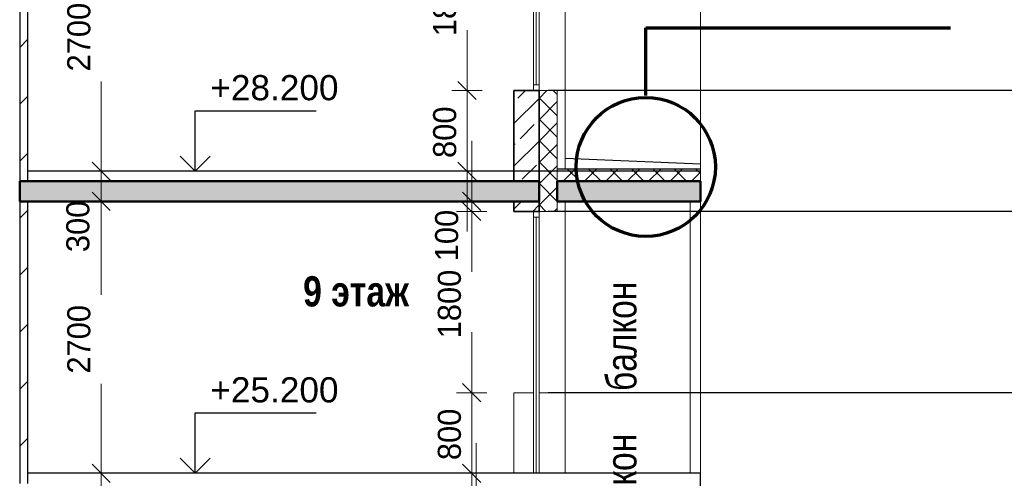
# Model space of a CAD drawing. Header units: millimetres. Extents: x 247266 to 730847, y -636031 to 10052.
# Tile 23 of 256: x 538913 to 548678, y -452541 to -447988. Entities that reach past the tile are written whole.
import ezdxf

# ---------------------------------------------------------------- set-up
doc = ezdxf.new("R2010")
doc.units = ezdxf.units.MM
for name, color, linetype, lineweight in [('Standard', 7, 'Continuous', 25), ('Навесной фасад', 7, 'Continuous', 25), ('Общий01', 7, 'Continuous', 13), ('Размерная линия_ общее', 7, 'Continuous', 25), ('Стена_ бетон не несущ.', 7, 'Continuous', 35), ('Стена_ кирп. кладка не несущ', 7, 'Continuous', 35), ('Текст_ общее', 7, 'Continuous', 25)]:
    doc.layers.add(name, color=color, linetype=linetype, lineweight=lineweight)
doc.styles.add('ARIAL', font='arial.ttf')
doc.styles.add('Century Gothic', font='GOTHIC.TTF')
doc.dimstyles.new('DIMSTYLE_3', dxfattribs={"dimtxt": 229, "dimasz": 300, "dimexe": 0, "dimexo": 0, "dimgap": 114.5, "dimtad": 2, "dimdec": 0, "dimrnd": 1, "dimzin": 12, "dimdsep": 46, "dimtxsty": 'Century Gothic', "dimblk1": 'ALL_ML_STRICH', "dimblk2": 'ALL_ML_STRICH', "dimsah": 1, "dimcen": 0, "dimclrd": 256, "dimclre": 256, "dimclrt": 256, "dimadec": 0, "dimazin": 0, "dimtfac": 1, "dimtdec": 0, "dimtix": 1, "dimtmove": 2, "dimatfit": 3, "dimfxl": 0, "dimtvp": 1.2, "dimtzin": 0, "dimlwd": 0, "dimlwe": 13, "dimarcsym": 0})
doc.dimstyles.new('DIMSTYLE_8', dxfattribs={"dimtxt": 229, "dimasz": 300, "dimexe": 0, "dimexo": 0, "dimgap": 114.5, "dimtad": 2, "dimdec": 0, "dimrnd": 1, "dimzin": 12, "dimdsep": 46, "dimtxsty": 'Century Gothic', "dimblk1": 'ALL_ML_STRICH', "dimblk2": 'ALL_ML_STRICH', "dimsah": 1, "dimcen": 0, "dimclrd": 256, "dimclre": 256, "dimclrt": 256, "dimadec": 0, "dimazin": 0, "dimtfac": 1, "dimtdec": 0, "dimtix": 1, "dimtmove": 2, "dimatfit": 3, "dimfxl": 0, "dimtzin": 0, "dimlwd": 0, "dimlwe": 13, "dimarcsym": 0})
pattern_1 = [(45, (615978.7, -278424.58), (-106.06602, 106.06602), []), (135, (615978.7, -278424.58), (-106.06602, -106.06602), [])]
pattern_2 = [(45, (615978.7, -278424.6), (-565.6854, 565.6854), []), (45, (615695.86, -278141.7), (-565.6854, 565.6854), [])]
pattern_3 = [(45, (615978.7, -278424.58), (-212.13203, 212.13203), []), (45, (615872.64, -278318.5), (-212.13203, 212.13203), [200, -70])]

# ---------------------------------------------------------------- blocks, each defined once
blk = doc.blocks.new('COMPLEX_ELEVATIONDIM_0')
at = {"layer": 'Размерная линия_ общее', "color": 7, "linetype": 'Continuous', "lineweight": 25, "transparency": 33554687}
for p, q in [((-66335.2, -170266.8), (-71824.6, -170266.8)), ((-66335.2, -171466.8), (-71824.6, -171466.8)), ((-66335.2, -173266.8), (-71824.6, -173266.8))]:
    blk.add_line(p, q, dxfattribs=at)
blk = doc.blocks.new('ALL_ML_STRICH')
at = {"color": 0, "linetype": 'ByBlock', "lineweight": -2}
for p, q in [((0, -0.5), (0, 0.5)), ((-1, 0), (0.5, 0)), ((-0.3, -0.3), (0.3, 0.3))]:
    blk.add_line(p, q, dxfattribs=at)
blk = doc.blocks.new('*D741')
at = {"layer": 'DEFPOINTS', "color": 0, "ltscale": 100, "transparency": 33554687}
for p in [(543438.7, -452791.4), (543438.7, -452791.4), (543438.7, -452891.4)]:
    blk.add_point(p, dxfattribs=at)
at = {"layer": 'Размерная линия_ общее', "color": 218, "linetype": 'Continuous', "lineweight": 0, "transparency": 33554687}
for p, q in [((543438.7, -452491.4), (543438.7, -452191.4)), ((543438.7, -452891.4), (543438.7, -452791.4)), ((543438.7, -453191.4), (543438.7, -453491.4))]:
    blk.add_line(p, q, dxfattribs=at)
at = {"layer": 'Размерная линия_ общее', "color": 218, "linetype": 'Continuous', "lineweight": 13, "transparency": 33554687}
for p, q in [((543438.7, -452791.4), (543438.7, -452791.4)), ((543438.7, -452891.4), (543438.7, -452891.4))]:
    blk.add_line(p, q, dxfattribs=at)
at = {"layer": 'Размерная линия_ общее', "color": 218, "lineweight": 0, "ltscale": 100, "xscale": 300, "yscale": 300, "zscale": 300}
for p, rotation in [((543438.7, -452791.4), 270), ((543438.7, -452891.4), 90)]:
    blk.add_blockref('ALL_ML_STRICH', p, dxfattribs=dict(at, rotation=rotation))
at = {"layer": 'Размерная линия_ общее', "color": 218, "lineweight": 13, "ltscale": 100, "transparency": 33554687, "insert": (543222.3, -453134.8), "char_height": 229, "width": 490.714, "attachment_point": 5, "rotation": 90, "style": 'Century Gothic'}
blk.add_mtext('100', dxfattribs=at)
blk = doc.blocks.new('*D742')
at = {"layer": 'DEFPOINTS', "color": 0, "ltscale": 100, "transparency": 33554687}
for p in [(543396, -451691.4), (543396, -451691.4), (543396, -452491.4)]:
    blk.add_point(p, dxfattribs=at)
at = {"layer": 'Размерная линия_ общее', "color": 218, "linetype": 'Continuous', "lineweight": 0, "transparency": 33554687}
for p, q in [((543396, -451391.4), (543396, -451091.4)), ((543396, -452491.4), (543396, -451691.4)), ((543396, -452791.4), (543396, -453091.4))]:
    blk.add_line(p, q, dxfattribs=at)
at = {"layer": 'Размерная линия_ общее', "color": 218, "linetype": 'Continuous', "lineweight": 13, "transparency": 33554687}
for p, q in [((543396, -451691.4), (543396, -451691.4)), ((543396, -452491.4), (543396, -452491.4))]:
    blk.add_line(p, q, dxfattribs=at)
at = {"layer": 'Размерная линия_ общее', "color": 218, "lineweight": 0, "ltscale": 100, "xscale": 300, "yscale": 300, "zscale": 300}
for p, rotation in [((543396, -451691.4), 270), ((543396, -452491.4), 90)]:
    blk.add_blockref('ALL_ML_STRICH', p, dxfattribs=dict(at, rotation=rotation))
at = {"layer": 'Размерная линия_ общее', "color": 218, "lineweight": 13, "ltscale": 100, "transparency": 33554687, "insert": (543175.7, -452105.3), "char_height": 229, "width": 490.714, "attachment_point": 5, "rotation": 90, "style": 'Century Gothic'}
blk.add_mtext('800', dxfattribs=at)
blk = doc.blocks.new('*D743')
at = {"layer": 'DEFPOINTS', "color": 0, "ltscale": 100, "transparency": 33554687}
for p in [(543396, -449891.4), (543396, -449891.4), (543396, -451691.4)]:
    blk.add_point(p, dxfattribs=at)
at = {"layer": 'Размерная линия_ общее', "color": 218, "linetype": 'Continuous', "lineweight": 13, "transparency": 33554687}
for p, q in [((543396, -449891.4), (543396, -449891.4)), ((543396, -451691.4), (543396, -451691.4))]:
    blk.add_line(p, q, dxfattribs=at)
at = {"layer": 'Размерная линия_ общее', "color": 218, "linetype": 'Continuous', "lineweight": 0, "transparency": 33554687}
for p, q in [((543396, -450191.4), (543396, -450369.5)), ((543396, -451391.4), (543396, -451252.8))]:
    blk.add_line(p, q, dxfattribs=at)
at = {"layer": 'Размерная линия_ общее', "color": 218, "lineweight": 0, "ltscale": 100, "xscale": 300, "yscale": 300, "zscale": 300}
for p, rotation in [((543396, -449891.4), 90), ((543396, -451691.4), 270)]:
    blk.add_blockref('ALL_ML_STRICH', p, dxfattribs=dict(at, rotation=rotation))
at = {"layer": 'Размерная линия_ общее', "color": 218, "lineweight": 13, "ltscale": 100, "transparency": 33554687, "insert": (543175.7, -450811.1), "char_height": 229, "width": 654.286, "attachment_point": 5, "rotation": 90, "style": 'Century Gothic'}
blk.add_mtext('1800', dxfattribs=at)
blk = doc.blocks.new('*D744')
at = {"layer": 'DEFPOINTS', "color": 0, "ltscale": 100, "transparency": 33554687}
for p in [(543396, -449791.4), (543396, -449791.4), (543396, -449891.4)]:
    blk.add_point(p, dxfattribs=at)
at = {"layer": 'Размерная линия_ общее', "color": 218, "linetype": 'Continuous', "lineweight": 0, "transparency": 33554687}
for p, q in [((543396, -449491.4), (543396, -449191.4)), ((543396, -449891.4), (543396, -449791.4)), ((543396, -450191.4), (543396, -450491.4))]:
    blk.add_line(p, q, dxfattribs=at)
at = {"layer": 'Размерная линия_ общее', "color": 218, "linetype": 'Continuous', "lineweight": 13, "transparency": 33554687}
for p, q in [((543396, -449791.4), (543396, -449791.4)), ((543396, -449891.4), (543396, -449891.4))]:
    blk.add_line(p, q, dxfattribs=at)
at = {"layer": 'Размерная линия_ общее', "color": 218, "lineweight": 0, "ltscale": 100, "xscale": 300, "yscale": 300, "zscale": 300}
for p, rotation in [((543396, -449791.4), 270), ((543396, -449891.4), 90)]:
    blk.add_blockref('ALL_ML_STRICH', p, dxfattribs=dict(at, rotation=rotation))
at = {"layer": 'Размерная линия_ общее', "color": 218, "lineweight": 13, "ltscale": 100, "transparency": 33554687, "insert": (543148.6, -450131.1), "char_height": 229, "width": 490.714, "attachment_point": 5, "rotation": 90, "style": 'Century Gothic'}
blk.add_mtext('100', dxfattribs=at)
blk = doc.blocks.new('*D745')
at = {"layer": 'DEFPOINTS', "color": 0, "ltscale": 100, "transparency": 33554687}
for p in [(543349.2, -448691.4), (543349.2, -448691.4), (543349.2, -449491.4)]:
    blk.add_point(p, dxfattribs=at)
at = {"layer": 'Размерная линия_ общее', "color": 218, "linetype": 'Continuous', "lineweight": 0, "transparency": 33554687}
for p, q in [((543349.2, -448391.4), (543349.2, -448091.4)), ((543349.2, -449491.4), (543349.2, -448691.4)), ((543349.2, -449791.4), (543349.2, -450091.4))]:
    blk.add_line(p, q, dxfattribs=at)
at = {"layer": 'Размерная линия_ общее', "color": 218, "linetype": 'Continuous', "lineweight": 13, "transparency": 33554687}
for p, q in [((543349.2, -448691.4), (543349.2, -448691.4)), ((543349.2, -449491.4), (543349.2, -449491.4))]:
    blk.add_line(p, q, dxfattribs=at)
at = {"layer": 'Размерная линия_ общее', "color": 218, "lineweight": 0, "ltscale": 100, "xscale": 300, "yscale": 300, "zscale": 300}
for p, rotation in [((543349.2, -448691.4), 270), ((543349.2, -449491.4), 90)]:
    blk.add_blockref('ALL_ML_STRICH', p, dxfattribs=dict(at, rotation=rotation))
at = {"layer": 'Размерная линия_ общее', "color": 218, "lineweight": 13, "ltscale": 100, "transparency": 33554687, "insert": (543128.9, -449105.3), "char_height": 229, "width": 490.714, "attachment_point": 5, "rotation": 90, "style": 'Century Gothic'}
blk.add_mtext('800', dxfattribs=at)
blk = doc.blocks.new('*D746')
at = {"layer": 'DEFPOINTS', "color": 0, "ltscale": 100, "transparency": 33554687}
for p in [(543349.2, -446891.4), (543349.2, -446891.4), (543349.2, -448691.4)]:
    blk.add_point(p, dxfattribs=at)
at = {"layer": 'Размерная линия_ общее', "color": 218, "linetype": 'Continuous', "lineweight": 13, "transparency": 33554687}
for p, q in [((543349.2, -446891.4), (543349.2, -446891.4)), ((543349.2, -448691.4), (543349.2, -448691.4))]:
    blk.add_line(p, q, dxfattribs=at)
at = {"layer": 'Размерная линия_ общее', "color": 218, "linetype": 'Continuous', "lineweight": 0, "transparency": 33554687}
for p, q in [((543349.2, -447191.4), (543349.2, -447369.5)), ((543349.2, -448391.4), (543349.2, -448252.8))]:
    blk.add_line(p, q, dxfattribs=at)
at = {"layer": 'Размерная линия_ общее', "color": 218, "lineweight": 0, "ltscale": 100, "xscale": 300, "yscale": 300, "zscale": 300}
for p, rotation in [((543349.2, -446891.4), 90), ((543349.2, -448691.4), 270)]:
    blk.add_blockref('ALL_ML_STRICH', p, dxfattribs=dict(at, rotation=rotation))
at = {"layer": 'Размерная линия_ общее', "color": 218, "lineweight": 13, "ltscale": 100, "transparency": 33554687, "insert": (543128.9, -447811.1), "char_height": 229, "width": 654.286, "attachment_point": 5, "rotation": 90, "style": 'Century Gothic'}
blk.add_mtext('1800', dxfattribs=at)
blk = doc.blocks.new('*D713')
at = {"layer": 'DEFPOINTS', "color": 0, "ltscale": 100, "transparency": 33554687}
for p in [(538993.2, -452491.4), (539721, -452491.4), (539721, -452791.4)]:
    blk.add_point(p, dxfattribs=at)
at = {"layer": 'Размерная линия_ общее', "color": 218, "linetype": 'Continuous', "lineweight": 0, "transparency": 33554687}
for p, q in [((539721, -452191.4), (539721, -451891.4)), ((539721, -452791.4), (539721, -452491.4)), ((539721, -453091.4), (539721, -453391.4))]:
    blk.add_line(p, q, dxfattribs=at)
at = {"layer": 'Размерная линия_ общее', "color": 218, "linetype": 'Continuous', "lineweight": 13, "transparency": 33554687}
for p, q in [((538993.2, -452491.4), (539721, -452491.4)), ((539721, -452791.4), (539721, -452791.4))]:
    blk.add_line(p, q, dxfattribs=at)
at = {"layer": 'Размерная линия_ общее', "color": 218, "lineweight": 0, "ltscale": 100, "xscale": 300, "yscale": 300, "zscale": 300}
for p, rotation in [((539721, -452491.4), 270), ((539721, -452791.4), 90)]:
    blk.add_blockref('ALL_ML_STRICH', p, dxfattribs=dict(at, rotation=rotation))
at = {"layer": 'Размерная линия_ общее', "color": 218, "lineweight": 13, "ltscale": 100, "transparency": 33554687, "insert": (539500, -453078.3), "char_height": 229, "width": 490.714, "attachment_point": 5, "rotation": 90, "style": 'Century Gothic'}
blk.add_mtext('300', dxfattribs=at)
blk = doc.blocks.new('*D714')
at = {"layer": 'DEFPOINTS', "color": 0, "ltscale": 100, "transparency": 33554687}
for p in [(539721, -449791.4), (539721, -449791.4), (538993.2, -452491.4)]:
    blk.add_point(p, dxfattribs=at)
at = {"layer": 'Размерная линия_ общее', "color": 218, "linetype": 'Continuous', "lineweight": 13, "transparency": 33554687}
for p, q in [((539721, -449791.4), (539721, -449791.4)), ((538993.2, -452491.4), (539721, -452491.4))]:
    blk.add_line(p, q, dxfattribs=at)
at = {"layer": 'Размерная линия_ общее', "color": 218, "linetype": 'Continuous', "lineweight": 0, "transparency": 33554687}
for p, q in [((539721, -450091.4), (539721, -450719.5)), ((539721, -452191.4), (539721, -451602.8))]:
    blk.add_line(p, q, dxfattribs=at)
at = {"layer": 'Размерная линия_ общее', "color": 218, "lineweight": 0, "ltscale": 100, "xscale": 300, "yscale": 300, "zscale": 300}
for p, rotation in [((539721, -449791.4), 90), ((539721, -452491.4), 270)]:
    blk.add_blockref('ALL_ML_STRICH', p, dxfattribs=dict(at, rotation=rotation))
at = {"layer": 'Размерная линия_ общее', "color": 218, "lineweight": 13, "ltscale": 100, "transparency": 33554687, "insert": (539500.8, -451161.1), "char_height": 229, "width": 654.286, "attachment_point": 5, "rotation": 90, "style": 'Century Gothic'}
blk.add_mtext('2700', dxfattribs=at)
blk = doc.blocks.new('*D715')
at = {"layer": 'DEFPOINTS', "color": 0, "ltscale": 100, "transparency": 33554687}
for p in [(538993.2, -449491.4), (539721, -449491.4), (539721, -449791.4)]:
    blk.add_point(p, dxfattribs=at)
at = {"layer": 'Размерная линия_ общее', "color": 218, "linetype": 'Continuous', "lineweight": 0, "transparency": 33554687}
for p, q in [((539721, -449191.4), (539721, -448891.4)), ((539721, -449791.4), (539721, -449491.4)), ((539721, -450091.4), (539721, -450391.4))]:
    blk.add_line(p, q, dxfattribs=at)
at = {"layer": 'Размерная линия_ общее', "color": 218, "linetype": 'Continuous', "lineweight": 13, "transparency": 33554687}
for p, q in [((538993.2, -449491.4), (539721, -449491.4)), ((539721, -449791.4), (539721, -449791.4))]:
    blk.add_line(p, q, dxfattribs=at)
at = {"layer": 'Размерная линия_ общее', "color": 218, "lineweight": 0, "ltscale": 100, "xscale": 300, "yscale": 300, "zscale": 300}
for p, rotation in [((539721, -449491.4), 270), ((539721, -449791.4), 90)]:
    blk.add_blockref('ALL_ML_STRICH', p, dxfattribs=dict(at, rotation=rotation))
at = {"layer": 'Размерная линия_ общее', "color": 218, "lineweight": 13, "ltscale": 100, "transparency": 33554687, "insert": (539491.2, -450040.3), "char_height": 229, "width": 490.714, "attachment_point": 5, "rotation": 90, "style": 'Century Gothic'}
blk.add_mtext('300', dxfattribs=at)
blk = doc.blocks.new('*D716')
at = {"layer": 'DEFPOINTS', "color": 0, "ltscale": 100, "transparency": 33554687}
for p in [(539721, -446791.4), (539721, -446791.4), (538993.2, -449491.4)]:
    blk.add_point(p, dxfattribs=at)
at = {"layer": 'Размерная линия_ общее', "color": 218, "linetype": 'Continuous', "lineweight": 13, "transparency": 33554687}
for p, q in [((539721, -446791.4), (539721, -446791.4)), ((538993.2, -449491.4), (539721, -449491.4))]:
    blk.add_line(p, q, dxfattribs=at)
at = {"layer": 'Размерная линия_ общее', "color": 218, "linetype": 'Continuous', "lineweight": 0, "transparency": 33554687}
for p, q in [((539721, -447091.4), (539721, -447719.5)), ((539721, -449191.4), (539721, -448602.8))]:
    blk.add_line(p, q, dxfattribs=at)
at = {"layer": 'Размерная линия_ общее', "color": 218, "lineweight": 0, "ltscale": 100, "xscale": 300, "yscale": 300, "zscale": 300}
for p, rotation in [((539721, -446791.4), 90), ((539721, -449491.4), 270)]:
    blk.add_blockref('ALL_ML_STRICH', p, dxfattribs=dict(at, rotation=rotation))
at = {"layer": 'Размерная линия_ общее', "color": 218, "lineweight": 13, "ltscale": 100, "transparency": 33554687, "insert": (539500.8, -448161.1), "char_height": 229, "width": 654.286, "attachment_point": 5, "rotation": 90, "style": 'Century Gothic'}
blk.add_mtext('2700', dxfattribs=at)
blk = doc.blocks.new('COMPLEX_ELEVATIONDIM_5')
at = {"layer": 'Размерная линия_ общее', "color": 7, "linetype": 'Continuous', "lineweight": 25, "transparency": 33554687}
for p, q in [((-75325.4, -171066.8), (-75325.4, -170466.8)), ((-75325.4, -170466.8), (-74125.4, -170466.8)), ((-75325.4, -171066.8), (-75475.4, -170916.8)), ((-75325.4, -171066.8), (-75175.4, -170916.8)), ((-75325.4, -171066.8), (-76325.4, -171066.8)), ((-75325.4, -171066.8), (-75325.4, -171066.8)), ((-75325.4, -171066.8), (-75325.4, -171066.8)), ((-75325.4, -171066.8), (-75325.4, -171066.8)), ((-75325.4, -171066.8), (-75325.4, -171066.8)), ((-75325.4, -174066.8), (-75325.4, -173466.8)), ((-75325.4, -173466.8), (-74125.4, -173466.8)), ((-75325.4, -174066.8), (-75475.4, -173916.8)), ((-75325.4, -174066.8), (-75175.4, -173916.8)), ((-75325.4, -174066.8), (-76325.4, -174066.8)), ((-75325.4, -174066.8), (-75325.4, -174066.8)), ((-75325.4, -174066.8), (-75325.4, -174066.8)), ((-75325.4, -174066.8), (-75325.4, -174066.8)), ((-75325.4, -174066.8), (-75325.4, -174066.8))]:
    blk.add_line(p, q, dxfattribs=at)
at = {"layer": 'Размерная линия_ общее', "color": 7, "linetype": 'Continuous', "lineweight": 25, "transparency": 33554687, "char_height": 250, "width": 1396.45, "attachment_point": 7, "style": 'ARIAL'}
for s, insert in [('\\W1.00;+28.200', (-75175.4, -170366.8)), ('\\W1.00;+25.200', (-75175.4, -173366.8))]:
    blk.add_mtext(s, dxfattribs=dict(at, insert=insert))

msp = doc.modelspace()

# ---------------------------------------------------------------- hatches: boundary and pattern name
at = {"layer": 'Навесной фасад', "linetype": 'Continuous', "lineweight": 18, "transparency": 33554687}
h = msp.add_hatch(dxfattribs=at)
h.set_pattern_fill('__________6', color=256, scale=100, style=0, pattern_type=2)
h.set_pattern_definition(pattern_1)
h.paths.add_polyline_path([(544243.16, -449891.38), (544243.16, -448691.38), (544063.16, -448691.38), (544063.16, -449591.38), (544063.16, -449591.38), (544063.16, -449791.38), (544063.16, -449791.38), (544063.16, -449891.38)], flags=0)
h = msp.add_hatch(dxfattribs=at)
h.set_pattern_fill('__________6', color=256, scale=100, style=0, pattern_type=2)
h.set_pattern_definition(pattern_1)
h.paths.add_polyline_path([(544243.16, -449591.38), (545663.16, -449591.38), (545663.16, -449471.38), (544243.16, -449471.38)], flags=0)
h = msp.add_hatch(dxfattribs=at)
h.set_pattern_fill('__________6', color=256, scale=100, style=0, pattern_type=2)
h.set_pattern_definition(pattern_1)
h.paths.add_polyline_path([(544063.16, -449591.38), (544063.16, -449891.38), (544243.16, -449891.38), (544243.16, -449591.38)], flags=0)
at = {"layer": 'Общий01', "linetype": 'Continuous', "lineweight": 50, "transparency": 33554687}
for points in [[(538913.16, -449791.38), (544063.16, -449791.38), (544063.16, -449591.38), (538913.16, -449591.38)], [(544243.16, -449791.38), (545663.16, -449791.38), (545663.16, -449591.38), (544243.16, -449591.38)]]:
    msp.add_hatch(color=256, dxfattribs=at).paths.add_polyline_path(points)
at = {"layer": 'Стена_ бетон не несущ.', "linetype": 'Continuous', "lineweight": 18, "transparency": 33554687}
h = msp.add_hatch(dxfattribs=at)
h.set_pattern_fill('__________7', color=256, scale=100, style=0, pattern_type=2)
h.set_pattern_definition(pattern_3)
h.paths.add_polyline_path([(543813.16, -448691.38), (543813.16, -449591.38), (544063.16, -449591.38), (544063.16, -448691.38)], flags=0)
h = msp.add_hatch(dxfattribs=at)
h.set_pattern_fill('__________7', color=256, scale=100, style=0, pattern_type=2)
h.set_pattern_definition(pattern_3)
h.paths.add_polyline_path([(544063.16, -449791.38), (543813.16, -449791.38), (543813.16, -449891.38), (544063.16, -449891.38)], flags=0)
at = {"layer": 'Стена_ кирп. кладка не несущ', "linetype": 'Continuous', "lineweight": 18, "transparency": 33554687}
h = msp.add_hatch(dxfattribs=at)
h.set_pattern_fill('__________22', color=256, scale=100, style=0, pattern_type=2)
h.set_pattern_definition(pattern_2)
h.paths.add_polyline_path([(538993.16, -446791.38), (538913.16, -446791.38), (538913.16, -449591.38), (538993.16, -449591.38)], flags=0)
h = msp.add_hatch(dxfattribs=at)
h.set_pattern_fill('__________22', color=256, scale=100, style=0, pattern_type=2)
h.set_pattern_definition(pattern_2)
h.paths.add_polyline_path([(538993.16, -449791.38), (538913.16, -449791.38), (538913.16, -452591.38), (538993.16, -452591.38)], flags=0)

# ---------------------------------------------------------------- linework, layer by layer
at = {"layer": 'Standard', "linetype": 'Continuous', "lineweight": 13, "transparency": 33554687}
for p, q in [((544323.16, -446891.38), (544323.16, -448691.38)), ((544007.16, -446947.38), (544007.16, -448691.38)), ((544035.16, -448635.38), (544035.16, -446947.38)), ((544063.16, -448691.38), (544063.16, -446947.38)), ((544007.16, -448691.38), (544007.16, -448635.38)), ((544007.16, -448635.38), (544063.16, -448635.38)), ((544063.16, -448635.38), (544063.16, -448691.38)), ((544243.16, -448691.38), (544063.16, -448691.38)), ((544303.16, -448691.38), (544243.16, -448691.38)), ((544243.16, -448691.38), (544243.16, -449591.38)), ((544303.16, -448691.38), (544323.16, -448691.38)), ((544323.16, -448691.38), (544323.16, -449471.38)), ((544007.16, -449891.38), (544007.16, -449947.38)), ((544063.16, -449947.38), (544063.16, -449891.38)), ((544323.16, -449891.38), (544323.16, -451691.38)), ((544007.16, -449947.38), (544063.16, -449947.38)), ((544007.16, -449947.38), (544007.16, -452491.38)), ((544035.16, -452490.38), (544035.16, -449947.38)), ((544063.16, -452491.38), (544063.16, -449947.38)), ((544007.16, -451691.38), (543813.16, -451691.38)), ((543813.16, -451691.38), (543813.16, -452491.38)), ((544243.16, -451691.38), (544063.16, -451691.38)), ((544303.16, -451691.38), (544243.16, -451691.38)), ((544303.16, -451691.38), (544323.16, -451691.38)), ((544323.16, -451691.38), (544323.16, -452491.38))]:
    msp.add_line(p, q, dxfattribs=at)
at = {"layer": 'Standard', "linetype": 'Continuous', "lineweight": 25, "transparency": 33554687}
for p, q in [((545663.16, -449491.38), (538993.16, -449491.38)), ((545663.16, -452491.38), (538993.16, -452491.38))]:
    msp.add_line(p, q, dxfattribs=at)
at = {"layer": 'Навесной фасад', "linetype": 'Continuous', "lineweight": 13, "transparency": 33554687}
for p, q in [((544063.16, -449791.38), (544063.16, -449891.38)), ((544243.16, -449891.38), (544243.16, -449791.38)), ((544323.16, -449891.38), (544323.16, -449791.38)), ((544063.16, -449891.38), (544243.16, -449891.38)), ((544243.16, -449891.38), (544303.16, -449891.38)), ((544303.16, -449891.38), (544323.16, -449891.38))]:
    msp.add_line(p, q, dxfattribs=at)
at = {"layer": 'Общий01', "linetype": 'Continuous', "lineweight": 70, "transparency": 33554687}
for p, q in [((545122.08, -448740), (545122.08, -448070)), ((545122.08, -448070), (548144.47, -448070))]:
    msp.add_line(p, q, dxfattribs=at)
at = {"layer": 'Общий01', "linetype": 'Continuous', "lineweight": 25, "transparency": 33554687}
for p, q in [((545663.16, -449421.38), (544323.16, -449366.63)), ((545663.16, -449471.38), (544243.16, -449471.38)), ((545663.16, -452791.38), (545663.16, -452491.38))]:
    msp.add_line(p, q, dxfattribs=at)
at = {"layer": 'Общий01', "linetype": 'Continuous', "lineweight": 50, "transparency": 33554687}
for p, q in [((544063.16, -449591.38), (538913.16, -449591.38)), ((538913.16, -449791.38), (538913.16, -449591.38)), ((538913.16, -449791.38), (538913.16, -449591.38)), ((544063.16, -449791.38), (544063.16, -449591.38)), ((545663.16, -449591.38), (544243.16, -449591.38)), ((544243.16, -449791.38), (544243.16, -449591.38)), ((545663.16, -449791.38), (545663.16, -449591.38)), ((545663.16, -449791.38), (545663.16, -449591.38)), ((545663.16, -449791.38), (545663.16, -449591.38)), ((545663.16, -449791.38), (545663.16, -449591.38)), ((545663.16, -449791.38), (545663.16, -449591.38)), ((545663.16, -449791.38), (545663.16, -449591.38)), ((538993.16, -449791.38), (538913.16, -449791.38)), ((538993.16, -449791.38), (538913.16, -449791.38)), ((538998.16, -449791.38), (538993.16, -449791.38)), ((538998.16, -449791.38), (538993.16, -449791.38)), ((544063.16, -449791.38), (538998.16, -449791.38)), ((543813.16, -449791.38), (543808.16, -449791.38)), ((543813.16, -449791.38), (543808.16, -449791.38)), ((544063.16, -449791.38), (543813.16, -449791.38)), ((544063.16, -449791.38), (543813.16, -449791.38)), ((545663.16, -449791.38), (544243.16, -449791.38)), ((545663.16, -449791.38), (544323.16, -449791.38)), ((545563.16, -449791.38), (545558.16, -449791.38)), ((545563.16, -449791.38), (545558.16, -449791.38)), ((545663.16, -449791.38), (545563.16, -449791.38)), ((545663.16, -449791.38), (545563.16, -449791.38))]:
    msp.add_line(p, q, dxfattribs=at)
at = {"layer": 'Общий01', "linetype": 'Continuous', "lineweight": 70, "transparency": 33554687}
msp.add_circle((545122.08, -449450.03), 690.03, dxfattribs=at)
at = {"layer": 'Стена_ бетон не несущ.', "linetype": 'Continuous', "lineweight": 13, "transparency": 33554687}
for p, q in [((545663.16, -449591.38), (545663.16, -437791.38)), ((545563.16, -452491.38), (545563.16, -449791.38)), ((545663.16, -452491.38), (545663.16, -449791.38))]:
    msp.add_line(p, q, dxfattribs=at)
at = {"layer": 'Стена_ бетон не несущ.', "linetype": 'Continuous', "lineweight": 35, "transparency": 33554687}
for p, q in [((544007.16, -448691.38), (543813.16, -448691.38)), ((543813.16, -448691.38), (543813.16, -449591.38)), ((544007.16, -448691.38), (544063.16, -448691.38)), ((544063.16, -448691.38), (544063.16, -449591.38)), ((543813.16, -449791.38), (543813.16, -449891.38)), ((544063.16, -449891.38), (544063.16, -449791.38)), ((543813.16, -449891.38), (544007.16, -449891.38)), ((544007.16, -449891.38), (544063.16, -449891.38))]:
    msp.add_line(p, q, dxfattribs=at)
at = {"layer": 'Стена_ кирп. кладка не несущ', "linetype": 'Continuous', "lineweight": 25, "transparency": 33554687}
for p, q in [((538913.16, -446791.38), (538913.16, -449591.38)), ((538993.16, -449591.38), (538993.16, -446791.38)), ((538913.16, -449791.38), (538913.16, -452591.38)), ((538993.16, -452591.38), (538993.16, -449791.38))]:
    msp.add_line(p, q, dxfattribs=at)

# ---------------------------------------------------------------- block references
at = {"layer": 'Размерная линия_ общее', "linetype": 'Continuous', "lineweight": 25, "transparency": 33554687}
for name in ['COMPLEX_ELEVATIONDIM_0', 'COMPLEX_ELEVATIONDIM_5']:
    msp.add_blockref(name, (615978.7, -278424.58), dxfattribs=at)

# ---------------------------------------------------------------- texts
at = {"layer": 'Текст_ общее', "linetype": 'Continuous', "lineweight": 25, "transparency": 33554687, "char_height": 300, "width": 1400, "attachment_point": 7, "rotation": 90, "style": 'Century Gothic'}
for insert in [(545033.78, -451674.54), (545033.78, -453184.54)]:
    msp.add_mtext('\\W0.83;балкон', dxfattribs=dict(at, insert=insert))
at = {"layer": 'Текст_ общее', "linetype": 'Continuous', "lineweight": 13, "transparency": 33554687, "insert": (541723.88, -450839.23), "char_height": 300, "width": 1329.1667, "attachment_point": 7, "style": 'Century Gothic'}
msp.add_mtext('\\A1;{\\fCentury Gothic|i0|b1;\\H300.000000;\\W0.833333;\\C7;9 этаж}\\P', dxfattribs=at)

# ---------------------------------------------------------------- dimensions: what is measured, and where the dimension line sits
at = {"layer": 'Размерная линия_ общее', "linetype": 'Continuous', "lineweight": 13, "transparency": 33554687}
for base, p1, p2, dimstyle, picture, middle in [((539721.01, -446791.38), (538993.16, -449491.38), (539721.01, -446791.38), 'DIMSTYLE_8', '*D716', (539500.75, -448161.13)), ((543349.16, -446891.38), (543349.16, -448691.38), (543349.16, -446891.38), 'DIMSTYLE_8', '*D746', (543128.9, -447811.13)), ((543349.16, -448691.38), (543349.16, -449491.38), (543349.16, -448691.38), 'DIMSTYLE_8', '*D745', (543128.9, -449105.27)), ((539721.01, -449491.38), (539721.01, -449791.38), (538993.16, -449491.38), 'DIMSTYLE_3', '*D715', (539491.21, -450040.33)), ((543396, -449791.38), (543396, -449891.38), (543396, -449791.38), 'DIMSTYLE_3', '*D744', (543148.58, -450131.12)), ((539721.01, -449791.38), (538993.16, -452491.38), (539721.01, -449791.38), 'DIMSTYLE_8', '*D714', (539500.75, -451161.13)), ((543396, -449891.38), (543396, -451691.38), (543396, -449891.38), 'DIMSTYLE_8', '*D743', (543175.74, -450811.13)), ((543396, -451691.38), (543396, -452491.38), (543396, -451691.38), 'DIMSTYLE_8', '*D742', (543175.74, -452105.27)), ((539721.01, -452491.38), (539721.01, -452791.38), (538993.16, -452491.38), 'DIMSTYLE_3', '*D713', (539499.99, -453078.35)), ((543438.65, -452791.38), (543438.65, -452891.38), (543438.65, -452791.38), 'DIMSTYLE_3', '*D741', (543222.35, -453134.78))]:
    dim = msp.add_linear_dim(base=base, p1=p1, p2=p2, angle=90, dimstyle=dimstyle, override={"dimpost": '<>', "dimclrd": 218, "dimclre": 218, "dimclrt": 218, "dimlwd": 0, "dimlwe": 13}, dxfattribs=at)
    dim.commit()
    dim.dimension.update_dxf_attribs({"geometry": picture, "text_midpoint": middle, "dimtype": 160})

doc.saveas('drawing.dxf')
